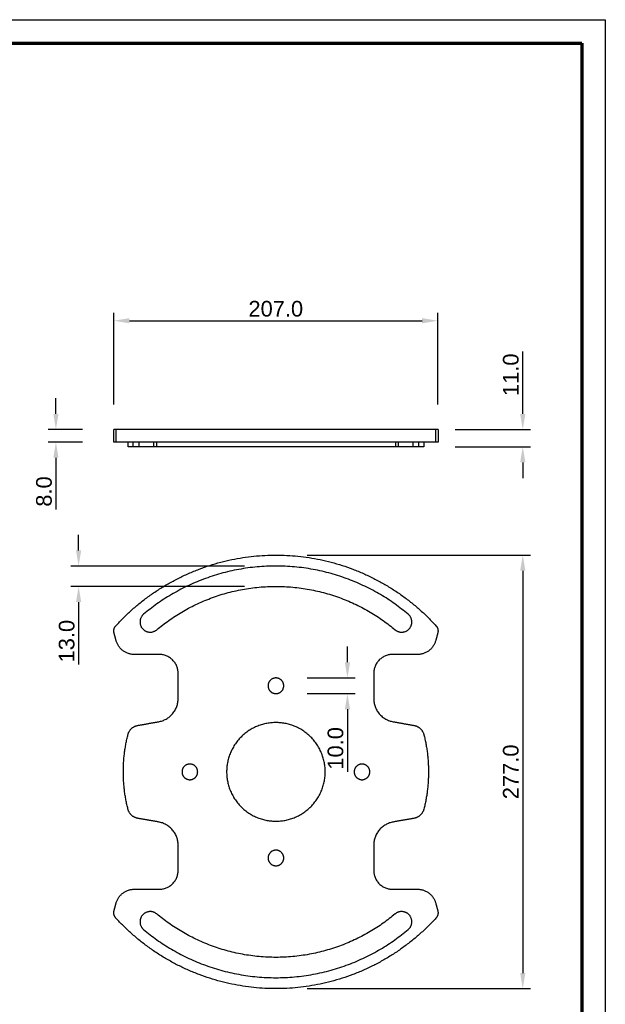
# Model space of a CAD drawing. Header units: millimetres. Extents: x 16985 to 17985, y -4769 to -3769.
# Tile 6 of 6: x 17611 to 17985, y -4398 to -3769. Entities that reach past the tile are written whole.
import ezdxf

# ---------------------------------------------------------------- set-up
doc = ezdxf.new("R2010")
doc.units = ezdxf.units.MM
doc.layers.add('ROXX_NEO mini i_Mount 0°', color=7, linetype='Continuous', true_color=0x000000)
doc.styles.add('Arial', font='arial.ttf')
doc.dimstyles.new('Arial', dxfattribs={"dimscale": 10, "dimtxt": 1, "dimasz": 1, "dimexe": 0.5, "dimexo": 2, "dimgap": 0.25, "dimtad": 1, "dimtoh": 1, "dimdec": 1, "dimzin": 1, "dimdsep": 46, "dimtxsty": 'Arial', "dimcen": 0.5, "dimazin": 1, "dimtfac": 1, "dimtdec": 4, "dimtix": 1, "dimtofl": 0, "dimtmove": 1, "dimatfit": 3, "dimfxl": 1, "dimtolj": 1, "dimtzin": 1, "dimarcsym": 0})

# ---------------------------------------------------------------- blocks, each defined once
blk = doc.blocks.new('*D1')
at = {"layer": 'Defpoints', "color": 0}
for p in [(17774.6, -4118.24), (17648.52, -4131.24), (17774.6, -4131.24)]:
    blk.add_point(p, dxfattribs=at)
at = {"layer": 'ROXX_NEO mini i_Mount 0°', "color": 0, "lineweight": -2}
for p, q in [((17648.52, -4108.24), (17648.52, -4098.24)), ((17754.6, -4118.24), (17643.52, -4118.24)), ((17754.6, -4131.24), (17643.52, -4131.24)), ((17648.52, -4141.24), (17648.52, -4181.21))]:
    blk.add_line(p, q, dxfattribs=at)
at = {"layer": 'ROXX_NEO mini i_Mount 0°', "color": 0}
for points in [[(17646.85, -4108.24), (17650.19, -4108.24), (17648.52, -4118.24)], [(17650.19, -4141.24), (17646.85, -4141.24), (17648.52, -4131.24)]]:
    blk.add_solid(points, dxfattribs=at)
at = {"layer": 'ROXX_NEO mini i_Mount 0°', "color": 0, "insert": (17640.91, -4166.22), "char_height": 10, "attachment_point": 5, "rotation": 90, "style": 'Arial'}
blk.add_mtext('\\A1;13.0', dxfattribs=at)
blk = doc.blocks.new('*D2')
at = {"layer": 'Defpoints', "color": 0}
for p in [(17774.6, -4189.74), (17774.6, -4199.74), (17820.31, -4199.74)]:
    blk.add_point(p, dxfattribs=at)
at = {"layer": 'ROXX_NEO mini i_Mount 0°', "color": 0, "lineweight": -2}
for p, q in [((17820.31, -4179.74), (17820.31, -4169.74)), ((17794.6, -4189.74), (17825.31, -4189.74)), ((17794.6, -4199.74), (17825.31, -4199.74)), ((17820.31, -4209.74), (17820.31, -4249.71))]:
    blk.add_line(p, q, dxfattribs=at)
at = {"layer": 'ROXX_NEO mini i_Mount 0°', "color": 0}
for points in [[(17818.64, -4179.74), (17821.98, -4179.74), (17820.31, -4189.74)], [(17821.98, -4209.74), (17818.64, -4209.74), (17820.31, -4199.74)]]:
    blk.add_solid(points, dxfattribs=at)
at = {"layer": 'ROXX_NEO mini i_Mount 0°', "color": 0, "insert": (17812.7, -4234.72), "char_height": 10, "attachment_point": 5, "rotation": 90, "style": 'Arial'}
blk.add_mtext('\\A1;10.0', dxfattribs=at)
blk = doc.blocks.new('*D3')
at = {"layer": 'Defpoints', "color": 0}
for p in [(17878.01, -3961.52), (17671.01, -4035.04), (17878.01, -4035.04)]:
    blk.add_point(p, dxfattribs=at)
at = {"layer": 'ROXX_NEO mini i_Mount 0°', "color": 0, "lineweight": -2}
for p, q in [((17671.01, -4015.04), (17671.01, -3956.52)), ((17878.01, -4015.04), (17878.01, -3956.52)), ((17681.01, -3961.52), (17868.01, -3961.52))]:
    blk.add_line(p, q, dxfattribs=at)
at = {"layer": 'ROXX_NEO mini i_Mount 0°', "color": 0}
for points in [[(17681.01, -3959.85), (17681.01, -3963.19), (17671.01, -3961.52)], [(17868.01, -3963.19), (17868.01, -3959.85), (17878.01, -3961.52)]]:
    blk.add_solid(points, dxfattribs=at)
at = {"layer": 'ROXX_NEO mini i_Mount 0°', "color": 0, "insert": (17774.51, -3953.91), "char_height": 10, "attachment_point": 5, "style": 'Arial'}
blk.add_mtext('\\A1;207.0', dxfattribs=at)
blk = doc.blocks.new('*D4')
at = {"layer": 'Defpoints', "color": 0}
for p in [(17671.01, -4031.04), (17634.02, -4039.04), (17671.01, -4039.04)]:
    blk.add_point(p, dxfattribs=at)
at = {"layer": 'ROXX_NEO mini i_Mount 0°', "color": 0, "lineweight": -2}
for p, q in [((17634.02, -4021.04), (17634.02, -4011.04)), ((17651.01, -4031.04), (17629.02, -4031.04)), ((17651.01, -4039.04), (17629.02, -4039.04)), ((17634.02, -4049.04), (17634.02, -4082.2))]:
    blk.add_line(p, q, dxfattribs=at)
at = {"layer": 'ROXX_NEO mini i_Mount 0°', "color": 0}
for points in [[(17632.35, -4021.04), (17635.68, -4021.04), (17634.02, -4031.04)], [(17635.68, -4049.04), (17632.35, -4049.04), (17634.02, -4039.04)]]:
    blk.add_solid(points, dxfattribs=at)
at = {"layer": 'ROXX_NEO mini i_Mount 0°', "color": 0, "insert": (17626.41, -4070.62), "char_height": 10, "attachment_point": 5, "rotation": 90, "style": 'Arial'}
blk.add_mtext('\\A1;8.0', dxfattribs=at)
blk = doc.blocks.new('*D5')
at = {"layer": 'Defpoints', "color": 0}
for p in [(17869.1, -4031.04), (17932.34, -4031.04), (17869.1, -4042.04)]:
    blk.add_point(p, dxfattribs=at)
at = {"layer": 'ROXX_NEO mini i_Mount 0°', "color": 0, "lineweight": -2}
for p, q in [((17932.34, -4021.04), (17932.34, -3981.07)), ((17889.1, -4031.04), (17937.34, -4031.04)), ((17889.1, -4042.04), (17937.34, -4042.04)), ((17932.34, -4052.04), (17932.34, -4062.04))]:
    blk.add_line(p, q, dxfattribs=at)
at = {"layer": 'ROXX_NEO mini i_Mount 0°', "color": 0}
for points in [[(17930.68, -4021.04), (17934.01, -4021.04), (17932.34, -4031.04)], [(17934.01, -4052.04), (17930.68, -4052.04), (17932.34, -4042.04)]]:
    blk.add_solid(points, dxfattribs=at)
at = {"layer": 'ROXX_NEO mini i_Mount 0°', "color": 0, "insert": (17924.74, -3996.05), "char_height": 10, "attachment_point": 5, "rotation": 90, "style": 'Arial'}
blk.add_mtext('\\A1;11.0', dxfattribs=at)
blk = doc.blocks.new('*D6')
at = {"layer": 'Defpoints', "color": 0}
for p in [(17774.6, -4111.24), (17774.6, -4388.24), (17932.34, -4388.24)]:
    blk.add_point(p, dxfattribs=at)
at = {"layer": 'ROXX_NEO mini i_Mount 0°', "color": 0, "lineweight": -2}
for p, q in [((17794.6, -4111.24), (17937.34, -4111.24)), ((17932.34, -4121.24), (17932.34, -4378.24)), ((17794.6, -4388.24), (17937.34, -4388.24))]:
    blk.add_line(p, q, dxfattribs=at)
at = {"layer": 'ROXX_NEO mini i_Mount 0°', "color": 0}
for points in [[(17934.01, -4121.24), (17930.68, -4121.24), (17932.34, -4111.24)], [(17930.68, -4378.24), (17934.01, -4378.24), (17932.34, -4388.24)]]:
    blk.add_solid(points, dxfattribs=at)
at = {"layer": 'ROXX_NEO mini i_Mount 0°', "color": 0, "insert": (17924.74, -4249.74), "char_height": 10, "attachment_point": 5, "rotation": 90, "style": 'Arial'}
blk.add_mtext('\\A1;277.0', dxfattribs=at)

msp = doc.modelspace()

# ---------------------------------------------------------------- linework, layer by layer
at = {"layer": 'ROXX_NEO mini i_Mount 0°', "color": 18, "true_color": 0x000000}
for p, q in [((16985.09, -3769.19), (17985.09, -3769.19)), ((17985.09, -3769.19), (17985.09, -4769.19))]:
    msp.add_line(p, q, dxfattribs=at)
at = {"layer": 'ROXX_NEO mini i_Mount 0°', "color": 18, "lineweight": 70, "true_color": 0x000000}
for p, q in [((17000.09, -3784.19), (17970.09, -3784.19)), ((17970.09, -3784.19), (17970.09, -4754.19))]:
    msp.add_line(p, q, dxfattribs=at)
at = {"layer": 'ROXX_NEO mini i_Mount 0°', "color": 18, "true_color": 0x000000}
for points, weights in [([(17672.31, -4031.04), (17671.01, -4031.04), (17671.01, -4031.04)], [1, 0.932336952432, 1]), ([(17672.31, -4031.04), (17671.01, -4031.04), (17671.01, -4031.04)], [1, 0.932336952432, 1]), ([(17878.19, -4031.04), (17878.19, -4031.04), (17876.88, -4031.04)], [1, 0.932336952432, 1]), ([(17878.19, -4031.04), (17878.19, -4031.04), (17876.88, -4031.04)], [1, 0.932336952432, 1]), ([(17672.31, -4039.04), (17671.01, -4039.04), (17671.01, -4039.04)], [1, 0.932336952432, 1]), ([(17672.31, -4039.04), (17671.01, -4039.04), (17671.01, -4039.04)], [1, 0.932336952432, 1]), ([(17683.19, -4042.04), (17680.1, -4042.04), (17680.1, -4042.04)], [1, 0.991787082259, 1]), ([(17683.19, -4042.04), (17680.1, -4042.04), (17680.1, -4042.04)], [1, 0.991787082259, 1]), ([(17687.16, -4042.04), (17684, -4042.04), (17683.19, -4042.04)], [1, 0.84206113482, 1]), ([(17687.16, -4042.04), (17684, -4042.04), (17683.19, -4042.04)], [1, 0.84206113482, 1]), ([(17698.26, -4042.04), (17696.56, -4042.04), (17696.56, -4042.04)], [1, 0.911303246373, 1]), ([(17698.26, -4042.04), (17696.56, -4042.04), (17696.56, -4042.04)], [1, 0.911303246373, 1]), ([(17850.94, -4042.04), (17774.6, -4042.04), (17698.26, -4042.04)], [1, 0.750432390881, 1]), ([(17850.94, -4042.04), (17774.6, -4042.04), (17698.26, -4042.04)], [1, 0.750432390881, 1]), ([(17852.63, -4042.04), (17852.63, -4042.04), (17850.94, -4042.04)], [1, 0.911303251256, 1]), ([(17852.63, -4042.04), (17852.63, -4042.04), (17850.94, -4042.04)], [1, 0.911303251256, 1]), ([(17866.01, -4042.04), (17865.19, -4042.04), (17862.04, -4042.04)], [1, 0.842061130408, 1]), ([(17866.01, -4042.04), (17865.19, -4042.04), (17862.04, -4042.04)], [1, 0.842061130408, 1]), ([(17869.1, -4042.04), (17869.1, -4042.04), (17866.01, -4042.04)], [1, 0.991787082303, 1]), ([(17869.1, -4042.04), (17869.1, -4042.04), (17866.01, -4042.04)], [1, 0.991787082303, 1]), ([(17878.19, -4039.04), (17878.19, -4039.04), (17876.88, -4039.04)], [1, 0.932336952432, 1]), ([(17878.19, -4039.04), (17878.19, -4039.04), (17876.88, -4039.04)], [1, 0.932336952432, 1]), ([(17859.12, -4149), (17774.6, -4078.08), (17690.07, -4149)], [1, 0.766044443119, 1]), ([(17859.12, -4149), (17774.6, -4078.08), (17690.07, -4149)], [1, 0.766044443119, 1]), ([(17698.43, -4158.96), (17774.6, -4095.05), (17850.77, -4158.96)], [1, 0.766044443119, 1]), ([(17698.43, -4158.96), (17774.6, -4095.05), (17850.77, -4158.96)], [1, 0.766044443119, 1]), ([(17671.18, -4161.02), (17670.47, -4158.37), (17672.31, -4156.35)], [1, 0.877163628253, 1]), ([(17671.18, -4161.02), (17670.47, -4158.37), (17672.31, -4156.35)], [1, 0.877163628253, 1]), ([(17876.88, -4156.35), (17878.73, -4158.37), (17878.02, -4161.02)], [1, 0.877163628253, 1]), ([(17876.88, -4156.35), (17878.73, -4158.37), (17878.02, -4161.02)], [1, 0.877163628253, 1]), ([(17684.06, -4174.74), (17674.85, -4174.74), (17672.47, -4165.84)], [1, 0.793353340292, 1]), ([(17684.06, -4174.74), (17674.85, -4174.74), (17672.47, -4165.84)], [1, 0.793353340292, 1]), ([(17876.72, -4165.84), (17874.34, -4174.74), (17865.13, -4174.74)], [1, 0.793353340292, 1]), ([(17876.72, -4165.84), (17874.34, -4174.74), (17865.13, -4174.74)], [1, 0.793353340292, 1]), ([(17712.1, -4186.74), (17712.1, -4174.74), (17700.1, -4174.74)], [1, 0.707106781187, 1]), ([(17712.1, -4186.74), (17712.1, -4174.74), (17700.1, -4174.74)], [1, 0.707106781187, 1]), ([(17849.1, -4174.74), (17837.1, -4174.74), (17837.1, -4186.74)], [1, 0.707106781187, 1]), ([(17849.1, -4174.74), (17837.1, -4174.74), (17837.1, -4186.74)], [1, 0.707106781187, 1]), ([(17699.7, -4217.7), (17712.1, -4215.51), (17712.1, -4202.93)], [1, 0.766044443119, 1]), ([(17699.7, -4217.7), (17712.1, -4215.51), (17712.1, -4202.93)], [1, 0.766044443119, 1]), ([(17837.1, -4202.93), (17837.1, -4215.51), (17849.49, -4217.7)], [1, 0.766044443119, 1]), ([(17837.1, -4202.93), (17837.1, -4215.51), (17849.49, -4217.7)], [1, 0.766044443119, 1]), ([(17680.04, -4225.97), (17681.3, -4220.94), (17686.41, -4220.04)], [1, 0.839181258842, 1]), ([(17680.04, -4225.97), (17681.3, -4220.94), (17686.41, -4220.04)], [1, 0.839181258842, 1]), ([(17862.79, -4220.04), (17867.89, -4220.94), (17869.16, -4225.97)], [1, 0.839181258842, 1]), ([(17862.79, -4220.04), (17867.89, -4220.94), (17869.16, -4225.97)], [1, 0.839181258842, 1]), ([(17680.04, -4273.5), (17674.07, -4249.74), (17680.04, -4225.97)], [1, 0.969840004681, 1]), ([(17680.04, -4273.5), (17674.07, -4249.74), (17680.04, -4225.97)], [1, 0.969840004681, 1]), ([(17869.16, -4225.97), (17875.13, -4249.74), (17869.16, -4273.5)], [1, 0.969840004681, 1]), ([(17869.16, -4225.97), (17875.13, -4249.74), (17869.16, -4273.5)], [1, 0.969840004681, 1]), ([(17686.41, -4279.43), (17681.3, -4278.53), (17680.04, -4273.5)], [1, 0.839181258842, 1]), ([(17686.41, -4279.43), (17681.3, -4278.53), (17680.04, -4273.5)], [1, 0.839181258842, 1]), ([(17869.16, -4273.5), (17867.89, -4278.53), (17862.79, -4279.43)], [1, 0.839181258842, 1]), ([(17869.16, -4273.5), (17867.89, -4278.53), (17862.79, -4279.43)], [1, 0.839181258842, 1]), ([(17712.1, -4296.55), (17712.1, -4283.96), (17699.7, -4281.77)], [1, 0.766044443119, 1]), ([(17712.1, -4296.55), (17712.1, -4283.96), (17699.7, -4281.77)], [1, 0.766044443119, 1]), ([(17849.49, -4281.77), (17837.1, -4283.96), (17837.1, -4296.55)], [1, 0.766044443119, 1]), ([(17849.49, -4281.77), (17837.1, -4283.96), (17837.1, -4296.55)], [1, 0.766044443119, 1]), ([(17700.1, -4324.74), (17712.1, -4324.74), (17712.1, -4312.74)], [1, 0.707106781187, 1]), ([(17700.1, -4324.74), (17712.1, -4324.74), (17712.1, -4312.74)], [1, 0.707106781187, 1]), ([(17837.1, -4312.74), (17837.1, -4324.74), (17849.1, -4324.74)], [1, 0.707106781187, 1]), ([(17837.1, -4312.74), (17837.1, -4324.74), (17849.1, -4324.74)], [1, 0.707106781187, 1]), ([(17672.47, -4333.63), (17674.85, -4324.74), (17684.06, -4324.74)], [1, 0.793353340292, 1]), ([(17672.47, -4333.63), (17674.85, -4324.74), (17684.06, -4324.74)], [1, 0.793353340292, 1]), ([(17865.13, -4324.74), (17874.34, -4324.74), (17876.72, -4333.63)], [1, 0.793353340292, 1]), ([(17865.13, -4324.74), (17874.34, -4324.74), (17876.72, -4333.63)], [1, 0.793353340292, 1]), ([(17672.31, -4343.12), (17670.47, -4341.1), (17671.18, -4338.45)], [1, 0.877163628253, 1]), ([(17672.31, -4343.12), (17670.47, -4341.1), (17671.18, -4338.45)], [1, 0.877163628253, 1]), ([(17878.02, -4338.45), (17878.73, -4341.1), (17876.88, -4343.12)], [1, 0.877163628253, 1]), ([(17878.02, -4338.45), (17878.73, -4341.1), (17876.88, -4343.12)], [1, 0.877163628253, 1]), ([(17850.77, -4340.51), (17774.6, -4404.43), (17698.43, -4340.51)], [1, 0.766044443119, 1]), ([(17850.77, -4340.51), (17774.6, -4404.43), (17698.43, -4340.51)], [1, 0.766044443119, 1]), ([(17690.07, -4350.47), (17774.6, -4421.4), (17859.12, -4350.47)], [1, 0.766044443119, 1]), ([(17690.07, -4350.47), (17774.6, -4421.4), (17859.12, -4350.47)], [1, 0.766044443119, 1])]:
    msp.add_rational_spline(points, weights, degree=2, dxfattribs=at)
for points in [[(17671.01, -4039.04), (17671.01, -4035.04), (17671.01, -4031.04)], [(17671.01, -4039.04), (17671.01, -4035.04), (17671.01, -4031.04)], [(17878.19, -4031.04), (17878.19, -4035.04), (17878.19, -4039.04)], [(17878.19, -4031.04), (17878.19, -4035.04), (17878.19, -4039.04)], [(17680.1, -4042.04), (17680.1, -4040.54), (17680.1, -4039.04)], [(17680.1, -4042.04), (17680.1, -4040.54), (17680.1, -4039.04)], [(17696.56, -4042.04), (17691.86, -4042.04), (17687.16, -4042.04)], [(17696.56, -4042.04), (17691.86, -4042.04), (17687.16, -4042.04)], [(17862.04, -4042.04), (17857.34, -4042.04), (17852.63, -4042.04)], [(17862.04, -4042.04), (17857.34, -4042.04), (17852.63, -4042.04)], [(17869.1, -4039.04), (17869.1, -4040.54), (17869.1, -4042.04)], [(17869.1, -4039.04), (17869.1, -4040.54), (17869.1, -4042.04)], [(17672.47, -4165.84), (17671.82, -4163.43), (17671.18, -4161.02)], [(17672.47, -4165.84), (17671.82, -4163.43), (17671.18, -4161.02)], [(17878.02, -4161.02), (17877.37, -4163.43), (17876.72, -4165.84)], [(17878.02, -4161.02), (17877.37, -4163.43), (17876.72, -4165.84)], [(17700.1, -4174.74), (17692.08, -4174.74), (17684.06, -4174.74)], [(17700.1, -4174.74), (17692.08, -4174.74), (17684.06, -4174.74)], [(17865.13, -4174.74), (17857.12, -4174.74), (17849.1, -4174.74)], [(17865.13, -4174.74), (17857.12, -4174.74), (17849.1, -4174.74)], [(17712.1, -4202.93), (17712.1, -4194.83), (17712.1, -4186.74)], [(17712.1, -4202.93), (17712.1, -4194.83), (17712.1, -4186.74)], [(17837.1, -4186.74), (17837.1, -4194.83), (17837.1, -4202.93)], [(17837.1, -4186.74), (17837.1, -4194.83), (17837.1, -4202.93)], [(17686.41, -4220.04), (17693.05, -4218.87), (17699.7, -4217.7)], [(17686.41, -4220.04), (17693.05, -4218.87), (17699.7, -4217.7)], [(17849.49, -4217.7), (17856.14, -4218.87), (17862.79, -4220.04)], [(17849.49, -4217.7), (17856.14, -4218.87), (17862.79, -4220.04)], [(17699.7, -4281.77), (17693.05, -4280.6), (17686.41, -4279.43)], [(17699.7, -4281.77), (17693.05, -4280.6), (17686.41, -4279.43)], [(17862.79, -4279.43), (17856.14, -4280.6), (17849.49, -4281.77)], [(17862.79, -4279.43), (17856.14, -4280.6), (17849.49, -4281.77)], [(17712.1, -4312.74), (17712.1, -4304.64), (17712.1, -4296.55)], [(17712.1, -4312.74), (17712.1, -4304.64), (17712.1, -4296.55)], [(17837.1, -4296.55), (17837.1, -4304.64), (17837.1, -4312.74)], [(17837.1, -4296.55), (17837.1, -4304.64), (17837.1, -4312.74)], [(17684.06, -4324.74), (17692.08, -4324.74), (17700.1, -4324.74)], [(17684.06, -4324.74), (17692.08, -4324.74), (17700.1, -4324.74)], [(17849.1, -4324.74), (17857.12, -4324.74), (17865.13, -4324.74)], [(17849.1, -4324.74), (17857.12, -4324.74), (17865.13, -4324.74)], [(17671.18, -4338.45), (17671.82, -4336.04), (17672.47, -4333.63)], [(17671.18, -4338.45), (17671.82, -4336.04), (17672.47, -4333.63)], [(17876.72, -4333.63), (17877.37, -4336.04), (17878.02, -4338.45)], [(17876.72, -4333.63), (17877.37, -4336.04), (17878.02, -4338.45)]]:
    msp.add_open_spline(points, degree=2, dxfattribs=at)
for points, weights, knots in [([(17876.88, -4031.04), (17835.69, -4031.04), (17774.6, -4031.04), (17713.51, -4031.04), (17672.31, -4031.04)], [1, 0.914944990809, 1, 0.914944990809, 1], [-230.145301, -230.145301, -230.145301, -115.07265, -115.07265, 0, 0, 0]), ([(17876.88, -4031.04), (17835.69, -4031.04), (17774.6, -4031.04), (17713.51, -4031.04), (17672.31, -4031.04)], [1, 0.914944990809, 1, 0.914944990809, 1], [-230.145301, -230.145301, -230.145301, -115.07265, -115.07265, 0, 0, 0]), ([(17876.88, -4039.04), (17835.69, -4039.04), (17774.6, -4039.04), (17713.51, -4039.04), (17672.31, -4039.04)], [1, 0.914944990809, 1, 0.914944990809, 1], [0, 0, 0, 115.07265, 115.07265, 230.145301, 230.145301, 230.145301]), ([(17876.88, -4039.04), (17835.69, -4039.04), (17774.6, -4039.04), (17713.51, -4039.04), (17672.31, -4039.04)], [1, 0.914944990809, 1, 0.914944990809, 1], [0, 0, 0, 115.07265, 115.07265, 230.145301, 230.145301, 230.145301]), ([(17672.31, -4156.35), (17713.51, -4111.24), (17774.6, -4111.24), (17835.69, -4111.24), (17876.88, -4156.35)], [1, 0.914944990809, 1, 0.914944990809, 1], [-230.145301, -230.145301, -230.145301, -115.07265, -115.07265, 0, 0, 0]), ([(17672.31, -4156.35), (17713.51, -4111.24), (17774.6, -4111.24), (17835.69, -4111.24), (17876.88, -4156.35)], [1, 0.914944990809, 1, 0.914944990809, 1], [-230.145301, -230.145301, -230.145301, -115.07265, -115.07265, 0, 0, 0]), ([(17690.07, -4149), (17685.09, -4153.18), (17689.27, -4158.16), (17693.45, -4163.14), (17698.43, -4158.96)], [1, 0.707106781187, 1, 0.707106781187, 1], [-20.420352, -20.420352, -20.420352, -10.210176, -10.210176, 0, 0, 0]), ([(17690.07, -4149), (17685.09, -4153.18), (17689.27, -4158.16), (17693.45, -4163.14), (17698.43, -4158.96)], [1, 0.707106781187, 1, 0.707106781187, 1], [-20.420352, -20.420352, -20.420352, -10.210176, -10.210176, 0, 0, 0]), ([(17850.77, -4158.96), (17855.75, -4163.14), (17859.93, -4158.16), (17864.1, -4153.18), (17859.12, -4149)], [1, 0.707106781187, 1, 0.707106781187, 1], [-20.420352, -20.420352, -20.420352, -10.210176, -10.210176, 0, 0, 0]), ([(17850.77, -4158.96), (17855.75, -4163.14), (17859.93, -4158.16), (17864.1, -4153.18), (17859.12, -4149)], [1, 0.707106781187, 1, 0.707106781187, 1], [-20.420352, -20.420352, -20.420352, -10.210176, -10.210176, 0, 0, 0]), ([(17774.6, -4189.74), (17769.6, -4189.74), (17769.6, -4194.74), (17769.6, -4199.74), (17774.6, -4199.74)], [1, 0.707106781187, 1, 0.707106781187, 1], [-15.707963, -15.707963, -15.707963, -7.853982, -7.853982, 0, 0, 0]), ([(17774.6, -4189.74), (17769.6, -4189.74), (17769.6, -4194.74), (17769.6, -4199.74), (17774.6, -4199.74)], [1, 0.707106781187, 1, 0.707106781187, 1], [-15.707963, -15.707963, -15.707963, -7.853982, -7.853982, 0, 0, 0]), ([(17774.6, -4199.74), (17779.6, -4199.74), (17779.6, -4194.74), (17779.6, -4189.74), (17774.6, -4189.74)], [1, 0.707106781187, 1, 0.707106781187, 1], [-15.707963, -15.707963, -15.707963, -7.853982, -7.853982, 0, 0, 0]), ([(17774.6, -4199.74), (17779.6, -4199.74), (17779.6, -4194.74), (17779.6, -4189.74), (17774.6, -4189.74)], [1, 0.707106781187, 1, 0.707106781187, 1], [-15.707963, -15.707963, -15.707963, -7.853982, -7.853982, 0, 0, 0]), ([(17774.6, -4218.24), (17743.1, -4218.24), (17743.1, -4249.74), (17743.1, -4281.24), (17774.6, -4281.24)], [1, 0.707106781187, 1, 0.707106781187, 1], [-98.960169, -98.960169, -98.960169, -49.480084, -49.480084, 0, 0, 0]), ([(17774.6, -4218.24), (17743.1, -4218.24), (17743.1, -4249.74), (17743.1, -4281.24), (17774.6, -4281.24)], [1, 0.707106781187, 1, 0.707106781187, 1], [-98.960169, -98.960169, -98.960169, -49.480084, -49.480084, 0, 0, 0]), ([(17774.6, -4281.24), (17806.1, -4281.24), (17806.1, -4249.74), (17806.1, -4218.24), (17774.6, -4218.24)], [1, 0.707106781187, 1, 0.707106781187, 1], [-98.960169, -98.960169, -98.960169, -49.480084, -49.480084, 0, 0, 0]), ([(17774.6, -4281.24), (17806.1, -4281.24), (17806.1, -4249.74), (17806.1, -4218.24), (17774.6, -4218.24)], [1, 0.707106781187, 1, 0.707106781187, 1], [-98.960169, -98.960169, -98.960169, -49.480084, -49.480084, 0, 0, 0]), ([(17724.6, -4249.74), (17724.6, -4244.74), (17719.6, -4244.74), (17714.6, -4244.74), (17714.6, -4249.74)], [1, 0.707106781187, 1, 0.707106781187, 1], [-15.707963, -15.707963, -15.707963, -7.853982, -7.853982, 0, 0, 0]), ([(17724.6, -4249.74), (17724.6, -4244.74), (17719.6, -4244.74), (17714.6, -4244.74), (17714.6, -4249.74)], [1, 0.707106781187, 1, 0.707106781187, 1], [-15.707963, -15.707963, -15.707963, -7.853982, -7.853982, 0, 0, 0]), ([(17834.6, -4249.74), (17834.6, -4244.74), (17829.6, -4244.74), (17824.6, -4244.74), (17824.6, -4249.74)], [1, 0.707106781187, 1, 0.707106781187, 1], [-15.707963, -15.707963, -15.707963, -7.853982, -7.853982, 0, 0, 0]), ([(17834.6, -4249.74), (17834.6, -4244.74), (17829.6, -4244.74), (17824.6, -4244.74), (17824.6, -4249.74)], [1, 0.707106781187, 1, 0.707106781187, 1], [-15.707963, -15.707963, -15.707963, -7.853982, -7.853982, 0, 0, 0]), ([(17714.6, -4249.74), (17714.6, -4254.74), (17719.6, -4254.74), (17724.6, -4254.74), (17724.6, -4249.74)], [1, 0.707106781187, 1, 0.707106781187, 1], [-15.707963, -15.707963, -15.707963, -7.853982, -7.853982, 0, 0, 0]), ([(17714.6, -4249.74), (17714.6, -4254.74), (17719.6, -4254.74), (17724.6, -4254.74), (17724.6, -4249.74)], [1, 0.707106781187, 1, 0.707106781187, 1], [-15.707963, -15.707963, -15.707963, -7.853982, -7.853982, 0, 0, 0]), ([(17824.6, -4249.74), (17824.6, -4254.74), (17829.6, -4254.74), (17834.6, -4254.74), (17834.6, -4249.74)], [1, 0.707106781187, 1, 0.707106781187, 1], [-15.707963, -15.707963, -15.707963, -7.853982, -7.853982, 0, 0, 0]), ([(17824.6, -4249.74), (17824.6, -4254.74), (17829.6, -4254.74), (17834.6, -4254.74), (17834.6, -4249.74)], [1, 0.707106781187, 1, 0.707106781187, 1], [-15.707963, -15.707963, -15.707963, -7.853982, -7.853982, 0, 0, 0]), ([(17774.6, -4299.74), (17769.6, -4299.74), (17769.6, -4304.74), (17769.6, -4309.74), (17774.6, -4309.74)], [1, 0.707106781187, 1, 0.707106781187, 1], [-15.707963, -15.707963, -15.707963, -7.853982, -7.853982, 0, 0, 0]), ([(17774.6, -4299.74), (17769.6, -4299.74), (17769.6, -4304.74), (17769.6, -4309.74), (17774.6, -4309.74)], [1, 0.707106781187, 1, 0.707106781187, 1], [-15.707963, -15.707963, -15.707963, -7.853982, -7.853982, 0, 0, 0]), ([(17774.6, -4309.74), (17779.6, -4309.74), (17779.6, -4304.74), (17779.6, -4299.74), (17774.6, -4299.74)], [1, 0.707106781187, 1, 0.707106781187, 1], [-15.707963, -15.707963, -15.707963, -7.853982, -7.853982, 0, 0, 0]), ([(17774.6, -4309.74), (17779.6, -4309.74), (17779.6, -4304.74), (17779.6, -4299.74), (17774.6, -4299.74)], [1, 0.707106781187, 1, 0.707106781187, 1], [-15.707963, -15.707963, -15.707963, -7.853982, -7.853982, 0, 0, 0]), ([(17698.43, -4340.51), (17693.45, -4336.33), (17689.27, -4341.31), (17685.09, -4346.29), (17690.07, -4350.47)], [1, 0.707106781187, 1, 0.707106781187, 1], [-20.420352, -20.420352, -20.420352, -10.210176, -10.210176, 0, 0, 0]), ([(17698.43, -4340.51), (17693.45, -4336.33), (17689.27, -4341.31), (17685.09, -4346.29), (17690.07, -4350.47)], [1, 0.707106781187, 1, 0.707106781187, 1], [-20.420352, -20.420352, -20.420352, -10.210176, -10.210176, 0, 0, 0]), ([(17859.12, -4350.47), (17864.1, -4346.29), (17859.93, -4341.31), (17855.75, -4336.33), (17850.77, -4340.51)], [1, 0.707106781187, 1, 0.707106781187, 1], [-20.420352, -20.420352, -20.420352, -10.210176, -10.210176, 0, 0, 0]), ([(17859.12, -4350.47), (17864.1, -4346.29), (17859.93, -4341.31), (17855.75, -4336.33), (17850.77, -4340.51)], [1, 0.707106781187, 1, 0.707106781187, 1], [-20.420352, -20.420352, -20.420352, -10.210176, -10.210176, 0, 0, 0]), ([(17876.88, -4343.12), (17835.69, -4388.24), (17774.6, -4388.24), (17713.51, -4388.24), (17672.31, -4343.12)], [1, 0.914944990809, 1, 0.914944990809, 1], [-230.145301, -230.145301, -230.145301, -115.07265, -115.07265, 0, 0, 0]), ([(17876.88, -4343.12), (17835.69, -4388.24), (17774.6, -4388.24), (17713.51, -4388.24), (17672.31, -4343.12)], [1, 0.914944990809, 1, 0.914944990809, 1], [-230.145301, -230.145301, -230.145301, -115.07265, -115.07265, 0, 0, 0])]:
    msp.add_rational_spline(points, weights, degree=2, knots=knots, dxfattribs=at)
at = {"layer": 'ROXX_NEO mini i_Mount 0°', "color": 18, "lineweight": -3, "true_color": 0x000000}
for points in [[(17672.31, -4031.04), (17672.31, -4035.04), (17672.31, -4039.04)], [(17876.88, -4039.04), (17876.88, -4035.04), (17876.88, -4031.04)], [(17683.19, -4039.04), (17683.19, -4040.54), (17683.19, -4042.04)], [(17687.16, -4042.04), (17687.16, -4040.54), (17687.16, -4039.04)], [(17696.56, -4042.04), (17696.56, -4040.54), (17696.56, -4039.04)], [(17698.26, -4039.04), (17698.26, -4040.54), (17698.26, -4042.04)], [(17850.94, -4039.04), (17850.94, -4040.54), (17850.94, -4042.04)], [(17852.63, -4039.04), (17852.63, -4040.54), (17852.63, -4042.04)], [(17862.04, -4039.04), (17862.04, -4040.54), (17862.04, -4042.04)], [(17866.01, -4042.04), (17866.01, -4040.54), (17866.01, -4039.04)]]:
    msp.add_open_spline(points, degree=2, dxfattribs=at)

# ---------------------------------------------------------------- dimensions: what is measured, and where the dimension line sits
at = {"layer": 'ROXX_NEO mini i_Mount 0°', "color": 5, "true_color": 0x0000ff}
dim = msp.add_linear_dim(base=(17878.01, -3961.52), p1=(17671.01, -4035.04), p2=(17878.01, -4035.04), dimstyle='Arial', override={"dimscale": 10, "dimtxt": 1, "dimasz": 1, "dimexe": 0.5, "dimexo": 2, "dimgap": 0.25, "dimtad": 1, "dimtih": 0, "dimtoh": 0, "dimdec": 1, "dimlfac": 1, "dimzin": 1, "dimtxsty": 'Arial', "dimsah": 0, "dimcen": 0.5, "dimadec": 2, "dimazin": 1, "dimtix": 0, "dimtmove": 0, "dimtzin": 1}, dxfattribs=at)
dim.commit()
dim.dimension.update_dxf_attribs({"geometry": '*D3', "text_midpoint": (17774.51, -3953.91)})
for base, p1, p2, picture, middle in [((17932.34, -4031.04), (17869.1, -4042.04), (17869.1, -4031.04), '*D5', (17924.74, -3996.05)), ((17634.02, -4039.04), (17671.01, -4031.04), (17671.01, -4039.04), '*D4', (17626.41, -4070.62)), ((17648.52, -4131.24), (17774.6, -4118.24), (17774.6, -4131.24), '*D1', (17640.91, -4166.22)), ((17932.34, -4388.24), (17774.6, -4111.24), (17774.6, -4388.24), '*D6', (17924.74, -4249.74)), ((17820.31, -4199.74), (17774.6, -4189.74), (17774.6, -4199.74), '*D2', (17812.7, -4234.72))]:
    dim = msp.add_linear_dim(base=base, p1=p1, p2=p2, angle=90, dimstyle='Arial', override={"dimscale": 10, "dimtxt": 1, "dimasz": 1, "dimexe": 0.5, "dimexo": 2, "dimgap": 0.25, "dimtad": 1, "dimtih": 0, "dimtoh": 0, "dimdec": 1, "dimlfac": 1, "dimzin": 1, "dimtxsty": 'Arial', "dimsah": 0, "dimcen": 0.5, "dimadec": 2, "dimazin": 1, "dimtix": 0, "dimtmove": 0, "dimtzin": 1}, dxfattribs=at)
    dim.commit()
    dim.dimension.update_dxf_attribs({"geometry": picture, "text_midpoint": middle})

doc.saveas('drawing.dxf')
